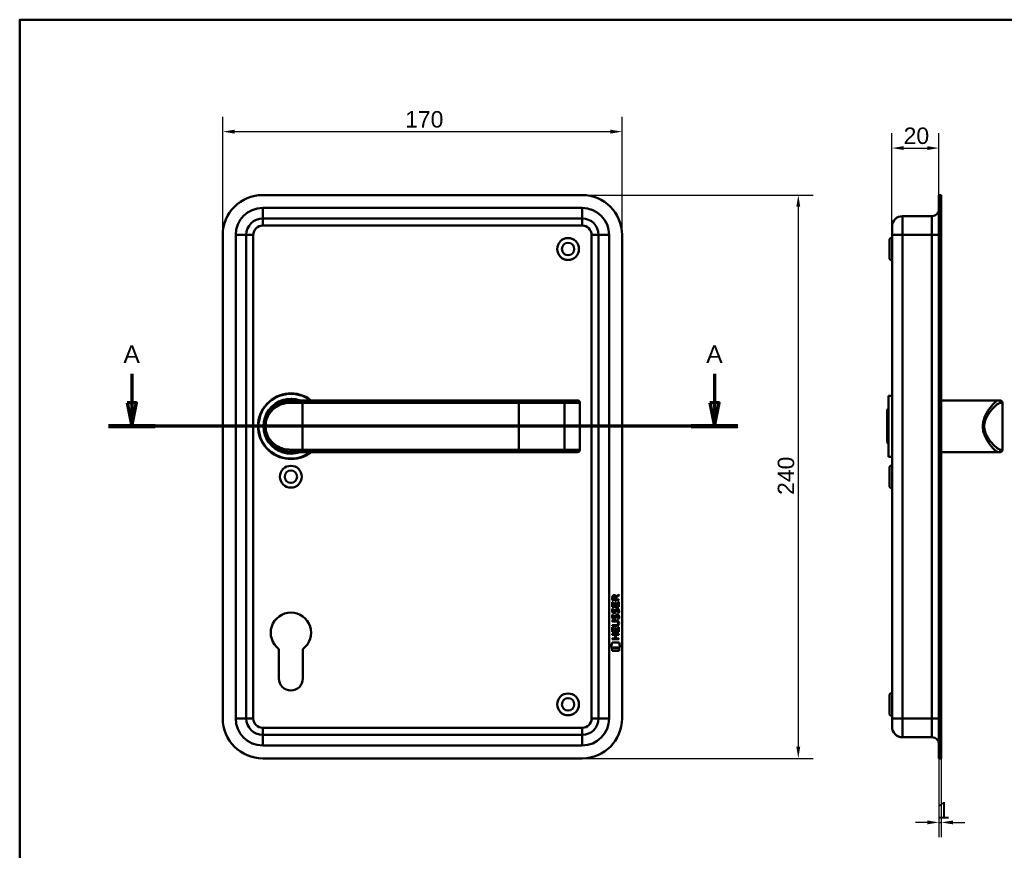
# Model space of a CAD drawing. Header units: millimetres. Extents: x 20 to 833, y 20 to 574.
# Tile 7 of 8: x 20 to 439, y 220 to 574. Entities that reach past the tile are written whole.
import ezdxf

# ---------------------------------------------------------------- set-up
doc = ezdxf.new("R2010")
doc.units = ezdxf.units.MM
doc.header["$LTSCALE"] = 2
for name, color, linetype, lineweight in [('Bemaßungen(DIN)', 7, 'Continuous', 25), ('Schnittansichtslinien(DIN)', 7, 'Continuous', 70), ('Sichtbare Kanten(DIN)', 7, 'Continuous', 50), ('Sichtbare tangentiale Kanten(DIN)', 7, 'Continuous', 50), ('Skizziergeometrie(DIN)', 7, 'Continuous', 50)]:
    doc.layers.add(name, color=color, linetype=linetype, lineweight=lineweight)
doc.styles.add('Aktuell-DINGroßer Text', font='arial.ttf')
doc.styles.add('STANDARD-DIN~0', font='arial.ttf')
doc.dimstyles.new('CAD-LAN', dxfattribs={"dimscale": 2, "dimtxt": 3.5, "dimasz": 2.5, "dimexe": 3.175, "dimexo": 0, "dimgap": 0.8, "dimtad": 1, "dimrnd": 1e-08, "dimtxsty": 'STANDARD-DIN~0', "dimcen": 0.09, "dimdle": 10, "dimclrd": 250, "dimclre": 250, "dimclrt": 250, "dimadec": 0, "dimazin": 2, "dimtfac": 1, "dimtmove": 0, "dimatfit": 3, "dimfxl": 1, "dimtolj": 1, "dimtzin": 0, "dimlwd": 25, "dimlwe": 25, "dimarcsym": 0})

# ---------------------------------------------------------------- blocks, each defined once
blk = doc.blocks.new('Ränder Standardrahmen')
at = {"layer": 'Skizziergeometrie(DIN)', "flags": 128}
blk.add_lwpolyline([(10, 10), (10, 287), (410, 287), (410, 10), (10, 10)], dxfattribs=at)
blk = doc.blocks.new('*D19')
at = {"layer": 'Bemaßungen(DIN)', "color": 250, "linetype": 'Continuous', "lineweight": 25, "true_color": 0x3f3f3f, "transparency": 16777216}
for p, q in [((391.37, 485.8), (391.37, 525.65)), ((411.37, 499.3), (411.37, 525.65)), ((396.37, 519.3), (406.37, 519.3))]:
    blk.add_line(p, q, dxfattribs=at)
at = {"layer": 'Bemaßungen(DIN)', "color": 250, "linetype": 'Continuous', "true_color": 0x3f3f3f, "transparency": 16777216}
for points in [[(396.37, 520.13), (396.37, 518.47), (391.37, 519.3)], [(406.37, 520.13), (406.37, 518.47), (411.37, 519.3)]]:
    blk.add_solid(points, dxfattribs=at)
at = {"layer": 'Defpoints', "color": 0, "linetype": 'Continuous', "transparency": 16777216}
for p in [(411.37, 519.3), (411.37, 499.3), (391.37, 485.8)]:
    blk.add_point(p, dxfattribs=at)
at = {"layer": 'Bemaßungen(DIN)', "color": 250, "linetype": 'Continuous', "lineweight": 25, "true_color": 0x3f3f3f, "transparency": 16777216, "insert": (396.31, 528.05), "char_height": 7, "attachment_point": 1, "style": 'STANDARD-DIN~0'}
blk.add_mtext('\\A1;20', dxfattribs=at)
blk = doc.blocks.new('*D20')
at = {"layer": 'Bemaßungen(DIN)', "color": 250, "linetype": 'Continuous', "lineweight": 25, "true_color": 0x3f3f3f, "transparency": 16777216}
for p, q in [((411.37, 259.3), (411.37, 225.66)), ((412.37, 259.3), (412.37, 225.66)), ((406.37, 232.01), (401.37, 232.01)), ((411.37, 232.01), (412.37, 232.01)), ((417.37, 232.01), (422.37, 232.01))]:
    blk.add_line(p, q, dxfattribs=at)
at = {"layer": 'Bemaßungen(DIN)', "color": 250, "linetype": 'Continuous', "true_color": 0x3f3f3f, "transparency": 16777216}
for points in [[(406.37, 232.85), (406.37, 231.18), (411.37, 232.01)], [(417.37, 232.85), (417.37, 231.18), (412.37, 232.01)]]:
    blk.add_solid(points, dxfattribs=at)
at = {"layer": 'Defpoints', "color": 0, "linetype": 'Continuous', "transparency": 16777216}
for p in [(411.37, 259.3), (412.37, 259.3), (412.37, 232.01)]:
    blk.add_point(p, dxfattribs=at)
at = {"layer": 'Bemaßungen(DIN)', "color": 250, "linetype": 'Continuous', "lineweight": 25, "true_color": 0x3f3f3f, "transparency": 16777216, "insert": (410.58, 240.64), "char_height": 7, "attachment_point": 1, "style": 'STANDARD-DIN~0'}
blk.add_mtext('\\A1;1', dxfattribs=at)
blk = doc.blocks.new('*D21')
at = {"layer": 'Bemaßungen(DIN)', "color": 250, "linetype": 'Continuous', "lineweight": 25, "true_color": 0x3f3f3f, "transparency": 16777216}
for p, q in [((106.47, 482.3), (106.47, 532.65)), ((276.47, 482.3), (276.47, 532.65)), ((111.47, 526.3), (271.47, 526.3))]:
    blk.add_line(p, q, dxfattribs=at)
at = {"layer": 'Bemaßungen(DIN)', "color": 250, "linetype": 'Continuous', "true_color": 0x3f3f3f, "transparency": 16777216}
for points in [[(111.47, 527.13), (111.47, 525.47), (106.47, 526.3)], [(271.47, 527.13), (271.47, 525.47), (276.47, 526.3)]]:
    blk.add_solid(points, dxfattribs=at)
at = {"layer": 'Defpoints', "color": 0, "linetype": 'Continuous', "transparency": 16777216}
for p in [(276.47, 526.3), (106.47, 482.3), (276.47, 482.3)]:
    blk.add_point(p, dxfattribs=at)
at = {"layer": 'Bemaßungen(DIN)', "color": 250, "linetype": 'Continuous', "lineweight": 25, "true_color": 0x3f3f3f, "transparency": 16777216, "insert": (184.08, 535.05), "char_height": 7, "attachment_point": 1, "style": 'STANDARD-DIN~0'}
blk.add_mtext('\\A1;170', dxfattribs=at)
blk = doc.blocks.new('*D22')
at = {"layer": 'Bemaßungen(DIN)', "color": 250, "linetype": 'Continuous', "lineweight": 25, "true_color": 0x3f3f3f, "transparency": 16777216}
for p, q in [((259.47, 499.3), (357.82, 499.3)), ((351.47, 494.3), (351.47, 264.3)), ((259.47, 259.3), (357.82, 259.3))]:
    blk.add_line(p, q, dxfattribs=at)
at = {"layer": 'Bemaßungen(DIN)', "color": 250, "linetype": 'Continuous', "true_color": 0x3f3f3f, "transparency": 16777216}
for points in [[(350.63, 494.3), (352.3, 494.3), (351.47, 499.3)], [(350.63, 264.3), (352.3, 264.3), (351.47, 259.3)]]:
    blk.add_solid(points, dxfattribs=at)
at = {"layer": 'Defpoints', "color": 0, "linetype": 'Continuous', "transparency": 16777216}
for p in [(259.47, 499.3), (259.47, 259.3), (351.47, 259.3)]:
    blk.add_point(p, dxfattribs=at)
at = {"layer": 'Bemaßungen(DIN)', "color": 250, "linetype": 'Continuous', "lineweight": 25, "true_color": 0x3f3f3f, "transparency": 16777216, "insert": (342.72, 371.52), "char_height": 7, "attachment_point": 1, "rotation": 90, "style": 'STANDARD-DIN~0'}
blk.add_mtext('\\A1;240', dxfattribs=at)
blk = doc.blocks.new('2DTransSchnitt0')
at = {"layer": 'Schnittansichtslinien(DIN)', "linetype": 'Continuous'}
for p, q in [((33.86, 211.56), (33.86, 205.4)), ((157.9, 211.56), (157.9, 205.4)), ((32.86, 205.4), (33.86, 200.4)), ((34.86, 205.4), (32.86, 205.4)), ((33.86, 205.4), (33.86, 200.4)), ((33.86, 200.4), (34.86, 205.4)), ((156.9, 205.4), (157.9, 200.4)), ((158.9, 205.4), (156.9, 205.4)), ((157.9, 205.4), (157.9, 200.4)), ((157.9, 200.4), (158.9, 205.4)), ((162.86, 200.4), (28.9, 200.4))]:
    blk.add_line(p, q, dxfattribs=at)
at = {"layer": 'Schnittansichtslinien(DIN)', "linetype": 'Continuous', "lineweight": 140}
for p, q in [((38.81, 200.4), (28.9, 200.4)), ((162.86, 200.4), (152.95, 200.4))]:
    blk.add_line(p, q, dxfattribs=at)
at = {"layer": 'Schnittansichtslinien(DIN)', "linetype": 'Continuous', "flags": 128}
for points in [[(32.86, 205.4), (33.86, 200.4), (34.86, 205.4), (32.86, 205.4)], [(156.9, 205.4), (157.9, 200.4), (158.9, 205.4), (156.9, 205.4)]]:
    blk.add_lwpolyline(points, dxfattribs=at)
at = {"layer": 'Schnittansichtslinien(DIN)'}
for points in [[(32.86, 205.4), (33.86, 200.4), (34.86, 205.4), (32.86, 205.4)], [(156.9, 205.4), (157.9, 200.4), (158.9, 205.4), (156.9, 205.4)]]:
    blk.add_solid(points, dxfattribs=at)
at = {"layer": 'Schnittansichtslinien(DIN)', "char_height": 3.73, "attachment_point": 7, "style": 'Aktuell-DINGroßer Text'}
for insert in [(32.1, 213.9), (156.15, 213.9)]:
    blk.add_mtext('A', dxfattribs=dict(at, insert=insert))

msp = doc.modelspace()

# ---------------------------------------------------------------- linework, layer by layer
at = {"layer": 'Sichtbare Kanten(DIN)'}
for p, q in [((259.467, 499.299), (123.467, 499.299)), ((411.374, 482.299), (411.374, 499.299)), ((412.374, 499.299), (411.374, 499.299)), ((412.374, 482.299), (412.374, 499.299)), ((123.467, 489.299), (259.467, 489.299)), ((395.874, 490.299), (408.374, 490.299)), ((106.467, 482.299), (106.467, 276.299)), ((116.467, 276.299), (116.467, 482.299)), ((266.467, 482.299), (266.467, 276.299)), ((276.467, 276.299), (276.467, 482.299)), ((391.374, 482.299), (391.374, 485.799)), ((391.374, 482.299), (391.374, 276.299)), ((411.374, 482.299), (411.374, 276.299)), ((412.374, 482.299), (412.374, 276.299)), ((390.374, 480.549), (391.374, 481.549)), ((390.374, 472.049), (390.374, 480.549)), ((390.374, 472.049), (391.374, 471.049)), ((135.467, 411.799), (140.467, 411.799)), ((232.467, 411.799), (140.467, 411.799)), ((250.945, 411.799), (232.467, 411.799)), ((257.498, 411.799), (250.945, 411.799)), ((257.498, 411.799), (257.518, 411.799)), ((389.874, 413.799), (389.874, 387.799)), ((389.874, 413.799), (391.374, 413.799)), ((412.374, 411.799), (432.374, 411.799)), ((432.374, 411.799), (436.704, 411.799)), ((436.704, 411.799), (437.374, 411.799)), ((258.518, 390.799), (258.518, 410.799)), ((389.374, 407.799), (389.874, 408.299)), ((389.374, 393.799), (389.374, 407.799)), ((438.374, 390.799), (438.374, 410.799)), ((389.374, 393.799), (389.874, 393.299)), ((134.851, 389.816), (134.851, 389.816)), ((140.467, 389.799), (135.467, 389.799)), ((140.467, 389.799), (232.467, 389.799)), ((232.467, 389.799), (250.945, 389.799)), ((250.945, 389.799), (257.498, 389.799)), ((251.028, 389.803), (251.028, 389.803)), ((257.518, 389.799), (257.498, 389.799)), ((389.874, 387.799), (391.374, 387.799)), ((412.374, 389.799), (432.374, 389.799)), ((432.374, 389.799), (436.704, 389.799)), ((437.374, 389.799), (436.704, 389.799)), ((390.374, 383.549), (391.374, 384.549)), ((390.374, 375.049), (390.374, 383.549)), ((390.374, 375.049), (391.374, 374.049)), ((272.281, 326.629), (272.284, 327.942)), ((272.632, 327.898), (272.631, 327.01)), ((272.631, 327.01), (273.649, 327.009)), ((273.649, 327.009), (273.65, 327.898)), ((273.946, 328.258), (275.142, 329.049)), ((273.999, 327.859), (273.998, 327.009)), ((273.998, 327.009), (275.14, 327.008)), ((275.141, 328.614), (273.999, 327.859)), ((275.14, 327.008), (275.14, 326.627)), ((275.142, 329.049), (275.141, 328.614)), ((272.279, 323.899), (272.281, 325.903)), ((275.138, 323.896), (272.279, 323.899)), ((275.14, 326.627), (272.281, 326.629)), ((272.281, 325.903), (272.629, 325.903)), ((272.451, 323.125), (272.79, 323.024)), ((272.629, 325.903), (272.628, 324.275)), ((272.628, 324.275), (273.522, 324.275)), ((273.522, 324.275), (273.524, 325.722)), ((273.524, 325.722), (273.872, 325.721)), ((273.872, 325.721), (273.871, 324.274)), ((273.871, 324.274), (274.789, 324.274)), ((274.379, 322.822), (274.368, 322.822)), ((274.789, 324.274), (274.791, 325.921)), ((274.791, 325.921), (275.139, 325.92)), ((275.139, 325.92), (275.138, 323.896)), ((272.449, 320.578), (272.788, 320.478)), ((272.645, 319.247), (272.652, 319.229)), ((272.647, 321.793), (272.654, 321.776)), ((273.329, 319.149), (273.34, 319.166)), ((273.331, 321.695), (273.342, 321.712)), ((274.377, 320.275), (274.366, 320.275)), ((272.271, 313.161), (272.272, 315.165)), ((272.272, 315.165), (272.621, 315.165)), ((272.273, 315.736), (272.273, 316.113)), ((272.273, 316.113), (273.943, 316.112)), ((273.918, 315.735), (272.273, 315.736)), ((272.274, 318.048), (273.92, 318.047)), ((272.274, 317.671), (272.274, 318.048)), ((273.944, 317.67), (272.274, 317.671)), ((272.621, 315.165), (272.619, 313.538)), ((273.514, 313.537), (273.515, 314.984)), ((273.515, 314.984), (273.864, 314.984)), ((273.864, 314.984), (273.862, 313.537)), ((274.781, 313.536), (274.782, 315.183)), ((274.782, 315.183), (275.131, 315.183)), ((274.824, 316.885), (274.824, 316.894)), ((275.131, 315.183), (275.129, 313.159)), ((272.267, 310.056), (272.267, 310.433)), ((272.267, 310.433), (273.51, 310.432)), ((272.268, 311.99), (272.269, 312.368)), ((273.511, 311.989), (272.268, 311.99)), ((272.269, 312.368), (275.127, 312.365)), ((275.129, 313.159), (272.271, 313.161)), ((272.619, 313.538), (273.514, 313.537)), ((273.51, 310.432), (273.511, 311.989)), ((273.862, 313.537), (274.781, 313.536)), ((273.868, 311.989), (273.866, 310.432)), ((273.866, 310.432), (275.126, 310.431)), ((275.127, 311.988), (273.868, 311.989)), ((275.126, 310.431), (275.125, 310.054)), ((275.127, 312.365), (275.127, 311.988)), ((271.736, 306.479), (272.195, 308.611)), ((275.651, 306.476), (271.736, 306.479)), ((272.194, 305.051), (272.195, 306.193)), ((272.195, 308.611), (275.201, 308.609)), ((272.195, 306.193), (275.192, 306.19)), ((275.125, 310.054), (272.267, 310.056)), ((275.192, 306.19), (275.191, 305.048)), ((275.201, 308.609), (275.651, 306.476)), ((130.367, 293.299), (130.367, 305.874)), ((140.567, 305.874), (140.567, 293.299)), ((275.191, 305.048), (272.194, 305.051)), ((390.374, 286.549), (391.374, 287.549)), ((390.374, 278.049), (390.374, 286.549)), ((390.374, 278.049), (391.374, 277.049)), ((391.374, 272.799), (391.374, 276.299)), ((411.374, 259.299), (411.374, 276.299)), ((412.374, 259.299), (412.374, 276.299)), ((259.467, 269.299), (123.467, 269.299)), ((395.874, 268.299), (408.374, 268.299)), ((123.467, 259.299), (259.467, 259.299)), ((412.374, 259.299), (411.374, 259.299))]:
    msp.add_line(p, q, dxfattribs=at)
for centre, radius in [((253.467, 476.299), 4.65), ((253.467, 476.299), 2.65), ((135.467, 379.299), 4.65), ((135.467, 379.299), 2.65), ((253.467, 282.299), 4.65), ((253.467, 282.299), 2.65)]:
    msp.add_circle(centre, radius, dxfattribs=at)
for centre, radius, start, end in [((123.467, 482.299), 17, 90, 180), ((259.467, 482.299), 17, 0, 90), ((408.374, 493.299), 3, 270, 0), ((123.467, 482.299), 7, 90, 180), ((259.467, 482.299), 7, 0, 90), ((395.874, 485.799), 4.5, 90, 180), ((135.467, 400.799), 14, 51.78679, 308.21321), ((135.467, 400.799), 13.8, 52.8542, 307.1458), ((135.467, 400.799), 11.7, 70.08028, 289.91972), ((135.467, 400.799), 11.6, 71.49137, 288.50863), ((135.467, 400.799), 11.5, 73.04257, 286.95743), ((135.467, 400.799), 11.3, 76.76803, 283.23197), ((257.518, 410.799), 1, 0, 90), ((437.374, 410.799), 1, 0, 90), ((123.097, 388.151), 8.725, 15.91987, 15.92152), ((133.236, 390.741), 0.85, 152.12634, 152.12712), ((133.236, 390.741), 0.85, 293.68057, 293.69771), ((133.236, 390.741), 0.85, 7.81612, 7.82026), ((257.518, 390.799), 1, 270, 0), ((437.374, 390.799), 1, 270, 0), ((135.467, 312.799), 8.6, 306.37184, 233.62816), ((135.467, 293.299), 5.1, 180, 0), ((123.467, 276.299), 17, 180, 270), ((123.467, 276.299), 7, 180, 270), ((259.467, 276.299), 17, 270, 0), ((259.467, 276.299), 7, 270, 0), ((395.874, 272.799), 4.5, 180, 270), ((408.374, 265.299), 3, 0, 90)]:
    msp.add_arc(centre, radius, start, end, dxfattribs=at)
for centre, major_axis, ratio, start_param, end_param in [((273.811, 327.126), (-0.976, 1.274), 0.5180415, 5.9043613, 6.8771057), ((272.418, 327.045), (1.242, 1.64), 0.5994938, 5.878165, 6.7089725), ((273.72, 321.135), (-0.839, -1.642), 0.4591024, 2.8345951, 3.3559829), ((273.997, 322.604), (-1.192, -3.54), 0.2215161, 5.9678979, 6.0270389), ((273.913, 324.904), (-1.103, -3.296), 0.2312948, 5.9540546, 6.015014), ((273.398, 320.049), (-0.583, -1.012), 0.541605, 5.8985019, 6.3563332), ((273.393, 322.587), (-0.574, -1.004), 0.5438409, 5.8950231, 6.3553168), ((273.271, 319.173), (-0.098, -0.139), 0.3641716, 1.3429, 1.6509781), ((273.273, 321.72), (-0.098, -0.139), 0.3641716, 1.3429, 1.6509781), ((273.719, 318.591), (-0.838, -1.64), 0.4594521, 2.8344186, 3.3561114), ((270.103, 320.417), (4.808, -4.323), 0.3742014, 5.888113, 6.6064523), ((270.099, 313.373), (4.814, 4.313), 0.3742661, 5.9599282, 6.6783921), ((251.391, 336.722), (23.266, -20.361), 0.1371339, 6.127502, 6.402435)]:
    msp.add_ellipse(centre, major_axis=major_axis, ratio=ratio, start_param=start_param, end_param=end_param, dxfattribs=at)
for points, knots in [([(135.467, 411.799), (134.602, 411.799), (132.887, 411.591), (129.804, 410.466), (126.733, 408.002), (124.817, 404.4), (124.351, 400.808), (124.635, 398.571), (125.142, 396.939), (125.805, 395.432), (127.332, 393.113), (129.803, 391.132), (132.889, 390.006), (134.602, 389.799), (135.467, 389.799)], [-3.4261334, -3.4261334, -3.4261334, -3.4261334, -3.1814096, -2.9366858, -2.4472382, -1.9577905, -1.7130667, -1.4683429, -1.345981, -1.2236191, -0.9788953, -0.4894476, -0.2447238, 0, 0, 0, 0]), ([(274.824, 316.894), (274.824, 316.941), (274.821, 316.988), (274.805, 317.123), (274.783, 317.211), (274.708, 317.362), (274.662, 317.423), (274.542, 317.529), (274.471, 317.569), (274.254, 317.652), (274.094, 317.67), (273.944, 317.67)], [-0.13394602, -0.13394602, -0.13394602, -0.13394602, -0.11996159, -0.11996159, -0.09310912, -0.09310912, -0.06964663, -0.06964663, -0.04519613, -0.04519613, 0, 0, 0, 0])]:
    msp.add_open_spline(points, degree=3, knots=knots, dxfattribs=at)
for points in [[(272.284, 327.942), (272.298, 328.384), (272.53, 328.846), (273.143, 328.846)], [(273.65, 327.898), (273.65, 328.171), (273.563, 328.496), (273.147, 328.496)], [(272.25, 322.449), (272.268, 322.588), (272.309, 322.795), (272.38, 322.968)], [(272.38, 322.968), (272.399, 323.017), (272.451, 323.125), (272.451, 323.125)], [(272.79, 323.024), (272.79, 323.024), (272.67, 322.698), (272.635, 322.56)], [(273.523, 322.231), (273.607, 322.598), (273.709, 322.81), (273.85, 322.977)], [(273.85, 322.977), (273.943, 323.088), (274.073, 323.16), (274.253, 323.184)], [(274.368, 322.822), (274.246, 322.822), (274.171, 322.789), (274.097, 322.704)], [(274.253, 323.184), (274.54, 323.222), (274.823, 323.122), (275.017, 322.805)], [(275.017, 322.805), (275.127, 322.625), (275.18, 322.406), (275.18, 322.136)], [(272.325, 319.1), (272.235, 319.34), (272.206, 319.574), (272.248, 319.902)], [(272.327, 321.646), (272.237, 321.887), (272.208, 322.12), (272.25, 322.449)], [(272.248, 319.902), (272.266, 320.041), (272.307, 320.248), (272.378, 320.421)], [(272.885, 318.639), (272.661, 318.672), (272.432, 318.817), (272.325, 319.1)], [(272.887, 321.186), (272.663, 321.219), (272.434, 321.364), (272.327, 321.646)], [(272.378, 320.421), (272.397, 320.471), (272.449, 320.578), (272.449, 320.578)], [(272.633, 320.013), (272.568, 319.761), (272.562, 319.537), (272.621, 319.321)], [(272.635, 322.56), (272.571, 322.307), (272.564, 322.083), (272.623, 321.867)], [(272.788, 320.478), (272.787, 320.478), (272.668, 320.151), (272.633, 320.013)], [(272.857, 319.017), (273.004, 318.957), (273.193, 318.992), (273.298, 319.107)], [(272.859, 321.563), (273.006, 321.503), (273.195, 321.539), (273.3, 321.654)], [(273.039, 318.626), (272.939, 318.628), (272.918, 318.634), (272.885, 318.639)], [(273.041, 321.173), (272.941, 321.174), (272.92, 321.181), (272.887, 321.186)], [(273.667, 318.991), (273.552, 318.781), (273.357, 318.622), (273.039, 318.626)], [(273.669, 321.537), (273.554, 321.328), (273.359, 321.169), (273.041, 321.173)], [(273.34, 319.166), (273.409, 319.275), (273.466, 319.439), (273.521, 319.684)], [(273.342, 321.712), (273.411, 321.822), (273.468, 321.985), (273.523, 322.231)], [(273.521, 319.684), (273.605, 320.052), (273.707, 320.263), (273.848, 320.431)], [(273.86, 319.534), (273.805, 319.294), (273.743, 319.129), (273.667, 318.991)], [(273.862, 322.08), (273.807, 321.84), (273.745, 321.675), (273.669, 321.537)], [(273.848, 320.431), (273.941, 320.541), (274.071, 320.613), (274.251, 320.637)], [(273.909, 319.732), (273.901, 319.702), (273.861, 319.536), (273.86, 319.534)], [(273.911, 322.279), (273.903, 322.249), (273.863, 322.083), (273.862, 322.08)], [(274.095, 320.157), (274.024, 320.069), (273.963, 319.93), (273.909, 319.732)], [(274.097, 322.704), (274.026, 322.615), (273.965, 322.477), (273.911, 322.279)], [(274.366, 320.275), (274.244, 320.275), (274.169, 320.243), (274.095, 320.157)], [(274.251, 320.637), (274.538, 320.676), (274.821, 320.575), (275.015, 320.259)], [(274.569, 318.692), (274.57, 318.693), (274.724, 318.946), (274.783, 319.231)], [(274.938, 318.606), (274.918, 318.61), (274.57, 318.692), (274.569, 318.692)], [(274.571, 321.239), (274.572, 321.239), (274.726, 321.493), (274.785, 321.778)], [(274.94, 321.152), (274.92, 321.157), (274.572, 321.239), (274.571, 321.239)], [(274.783, 319.231), (274.852, 319.564), (274.852, 319.84), (274.746, 320.038)], [(274.785, 321.778), (274.854, 322.111), (274.854, 322.387), (274.748, 322.584)], [(275.163, 319.324), (275.133, 318.993), (274.975, 318.663), (274.938, 318.606)], [(275.165, 321.871), (275.135, 321.54), (274.977, 321.21), (274.94, 321.152)], [(275.015, 320.259), (275.125, 320.078), (275.178, 319.859), (275.178, 319.59)], [(275.178, 319.59), (275.178, 319.505), (275.171, 319.419), (275.163, 319.324)], [(275.18, 322.136), (275.18, 322.051), (275.173, 321.966), (275.165, 321.871)]]:
    msp.add_open_spline(points, degree=3, dxfattribs=at)
at = {"layer": 'Sichtbare tangentiale Kanten(DIN)'}
for p, q in [((259.467, 493.799), (123.467, 493.799)), ((123.467, 493.799), (123.467, 489.299)), ((259.467, 493.799), (259.467, 489.299)), ((123.467, 486.299), (123.467, 489.299)), ((123.467, 486.299), (259.467, 486.299)), ((259.467, 486.299), (259.467, 489.299)), ((395.874, 490.299), (395.874, 482.299)), ((408.374, 482.299), (408.374, 490.299)), ((111.967, 482.299), (111.967, 276.299)), ((111.967, 482.299), (116.467, 482.299)), ((119.467, 482.299), (116.467, 482.299)), ((119.467, 276.299), (119.467, 482.299)), ((263.467, 482.299), (263.467, 276.299)), ((263.467, 482.299), (266.467, 482.299)), ((270.967, 482.299), (266.467, 482.299)), ((270.967, 276.299), (270.967, 482.299)), ((391.374, 482.299), (395.874, 482.299)), ((395.874, 482.299), (408.374, 482.299)), ((395.874, 276.299), (395.874, 482.299)), ((411.374, 482.299), (408.374, 482.299)), ((408.374, 482.299), (408.374, 276.299)), ((412.374, 482.299), (411.374, 482.299)), ((140.467, 411.799), (140.467, 410.799)), ((232.467, 411.799), (232.467, 410.799)), ((140.467, 410.799), (135.204, 410.799)), ((140.467, 410.799), (232.467, 410.799)), ((140.467, 390.799), (140.467, 410.799)), ((232.467, 410.799), (251.906, 410.799)), ((232.467, 390.799), (232.467, 410.799)), ((251.906, 410.799), (258.46, 410.799)), ((251.906, 410.799), (251.906, 390.799)), ((258.518, 410.799), (258.46, 410.799)), ((258.46, 410.799), (258.46, 390.799)), ((438.374, 410.799), (437.669, 410.799)), ((125.032, 397.321), (125.032, 397.322)), ((135.204, 390.799), (140.467, 390.799)), ((140.467, 389.799), (140.467, 390.799)), ((232.467, 390.799), (140.467, 390.799)), ((251.906, 390.799), (232.467, 390.799)), ((232.467, 389.799), (232.467, 390.799)), ((258.46, 390.799), (251.906, 390.799)), ((258.46, 390.799), (258.518, 390.799)), ((437.669, 390.799), (438.374, 390.799)), ((116.467, 276.299), (111.967, 276.299)), ((116.467, 276.299), (119.467, 276.299)), ((266.467, 276.299), (263.467, 276.299)), ((266.467, 276.299), (270.967, 276.299)), ((395.874, 276.299), (391.374, 276.299)), ((395.874, 276.299), (408.374, 276.299)), ((395.874, 276.299), (395.874, 268.299)), ((408.374, 276.299), (411.374, 276.299)), ((408.374, 268.299), (408.374, 276.299)), ((412.374, 276.299), (411.374, 276.299)), ((259.467, 272.299), (123.467, 272.299)), ((123.467, 269.299), (123.467, 272.299)), ((123.467, 269.299), (123.467, 264.799)), ((259.467, 269.299), (259.467, 272.299)), ((259.467, 269.299), (259.467, 264.799)), ((123.467, 264.799), (259.467, 264.799))]:
    msp.add_line(p, q, dxfattribs=at)
for centre, radius, start, end in [((123.467, 482.299), 11.5, 90, 180), ((259.467, 482.299), 11.5, 0, 90), ((123.467, 482.299), 4, 90, 180), ((259.467, 482.299), 4, 0, 90), ((123.467, 276.299), 11.5, 180, 270), ((123.467, 276.299), 4, 180, 270), ((259.467, 276.299), 11.5, 270, 0), ((259.467, 276.299), 4, 270, 0)]:
    msp.add_arc(centre, radius, start, end, dxfattribs=at)
for centre, major_axis, ratio, start_param, end_param in [((135.467, 410.799), (0, 1), 0.2631579, 0, 1.5707963), ((250.945, 410.799), (0, 1), 0.9612617, 4.712389, 6.2831853), ((257.498, 410.799), (0, 1), 0.9612617, 4.712389, 6.2831853), ((436.704, 410.799), (0, 1), 0.9647528, 4.712389, 6.2831853), ((135.467, 390.799), (0, -1), 0.2631579, 4.712389, 6.2831853), ((250.945, 390.799), (0, -1), 0.9612617, 0, 1.5707963), ((257.498, 390.799), (0, -1), 0.9612617, 0, 1.5707963), ((436.704, 390.799), (0, -1), 0.9647528, 0, 1.5707963)]:
    msp.add_ellipse(centre, major_axis=major_axis, ratio=ratio, start_param=start_param, end_param=end_param, dxfattribs=at)
for points, knots in [([(436.704, 411.799), (436.49, 411.799), (435.954, 411.591), (434.561, 410.466), (432.464, 408.002), (430.455, 404.4), (429.896, 400.808), (430.237, 398.571), (430.79, 396.939), (431.467, 395.432), (432.863, 393.113), (434.564, 391.132), (435.952, 390.006), (436.49, 389.799), (436.704, 389.799)], [-3.4261334, -3.4261334, -3.4261334, -3.4261334, -3.1814096, -2.9366858, -2.4472382, -1.9577905, -1.7130667, -1.4683429, -1.345981, -1.2236191, -0.9788953, -0.4894476, -0.2447238, 0, 0, 0, 0]), ([(135.204, 390.799), (134.376, 390.799), (133.556, 390.893), (132.778, 391.068), (131.999, 391.243), (131.261, 391.499), (130.571, 391.82), (129.192, 392.461), (128.01, 393.362), (127.06, 394.465), (126.585, 395.017), (126.167, 395.619), (125.816, 396.277), (125.641, 396.605), (125.482, 396.948), (125.342, 397.304), (125.202, 397.661), (125.081, 398.032), (124.982, 398.415), (124.784, 399.181), (124.675, 399.994), (124.676, 400.809), (124.678, 401.624), (124.79, 402.44), (124.986, 403.202), (125.378, 404.727), (126.113, 406.037), (127.068, 407.14), (128.024, 408.243), (129.197, 409.139), (130.572, 409.779), (131.26, 410.099), (131.998, 410.354), (132.776, 410.53), (133.555, 410.705), (134.376, 410.799), (135.204, 410.799)], [0, 0, 0, 0, 0.2447238, 0.2447238, 0.2447238, 0.4894476, 0.4894476, 0.4894476, 0.9788953, 0.9788953, 0.9788953, 1.2236191, 1.2236191, 1.2236191, 1.345981, 1.345981, 1.345981, 1.4683429, 1.4683429, 1.4683429, 1.7130667, 1.7130667, 1.7130667, 1.9577905, 1.9577905, 1.9577905, 2.4472382, 2.4472382, 2.4472382, 2.9366858, 2.9366858, 2.9366858, 3.1814096, 3.1814096, 3.1814096, 3.4261334, 3.4261334, 3.4261334, 3.4261334]), ([(437.669, 390.799), (437.443, 390.799), (437.161, 390.893), (436.837, 391.068), (436.512, 391.243), (436.147, 391.499), (435.754, 391.82), (434.969, 392.461), (434.073, 393.362), (433.215, 394.465), (432.785, 395.017), (432.366, 395.619), (431.988, 396.277), (431.799, 396.605), (431.621, 396.948), (431.459, 397.304), (431.298, 397.661), (431.152, 398.032), (431.031, 398.415), (430.789, 399.181), (430.646, 399.994), (430.648, 400.809), (430.65, 401.624), (430.796, 402.44), (431.036, 403.202), (431.515, 404.727), (432.36, 406.037), (433.222, 407.14), (434.085, 408.243), (434.971, 409.139), (435.754, 409.779), (436.146, 410.099), (436.512, 410.354), (436.836, 410.53), (437.161, 410.705), (437.443, 410.799), (437.669, 410.799)], [0, 0, 0, 0, 0.2447238, 0.2447238, 0.2447238, 0.4894476, 0.4894476, 0.4894476, 0.9788953, 0.9788953, 0.9788953, 1.2236191, 1.2236191, 1.2236191, 1.345981, 1.345981, 1.345981, 1.4683429, 1.4683429, 1.4683429, 1.7130667, 1.7130667, 1.7130667, 1.9577905, 1.9577905, 1.9577905, 2.4472382, 2.4472382, 2.4472382, 2.9366858, 2.9366858, 2.9366858, 3.1814096, 3.1814096, 3.1814096, 3.4261334, 3.4261334, 3.4261334, 3.4261334])]:
    msp.add_open_spline(points, degree=3, knots=knots, dxfattribs=at)

# ---------------------------------------------------------------- block references
at = {"xscale": 2, "yscale": 2, "zscale": 2}
msp.add_blockref('Ränder Standardrahmen', (0, 0), dxfattribs=at)
at = {"layer": 'Schnittansichtslinien(DIN)', "xscale": 2, "yscale": 2, "zscale": 2}
msp.add_blockref('2DTransSchnitt0', (0, 0), dxfattribs=at)

# ---------------------------------------------------------------- dimensions: what is measured, and where the dimension line sits
at = {"layer": 'Bemaßungen(DIN)', "color": 250, "linetype": 'Continuous', "lineweight": 25, "true_color": 0x3f3f3f}
for base, p1, p2, angle, override, picture, middle in [((276.467, 526.299), (106.467, 482.299), (276.467, 482.299), 180, {"dimgap": 0.8, "dimdec": 2, "dimtol": 0, "dimlim": 0, "dimtp": 0, "dimtm": 0, "dimtdec": 2, "dimtofl": 0, "dimatfit": 1}, '*D21', (191.467, 526.299)), ((411.374, 519.299), (391.374, 485.799), (411.374, 499.299), 180, {"dimgap": 0.8, "dimdec": 2, "dimtol": 0, "dimlim": 0, "dimtp": 0, "dimtm": 0, "dimtdec": 2, "dimtofl": 0, "dimatfit": 1}, '*D19', (401.374, 519.299)), ((351.467, 259.299), (259.467, 499.299), (259.467, 259.299), 90, {"dimgap": 0.8, "dimdec": 2, "dimtol": 0, "dimlim": 0, "dimtp": 0, "dimtm": 0, "dimtdec": 2, "dimtofl": 0, "dimatfit": 1}, '*D22', (351.467, 379.299)), ((412.374, 232.014), (411.374, 259.299), (412.374, 259.299), 180, {"dimgap": 0.8, "dimdec": 2, "dimtol": 0, "dimlim": 0, "dimtp": 0, "dimtm": 0, "dimtdec": 2, "dimtofl": 1, "dimatfit": 1}, '*D20', (411.874, 232.014))]:
    dim = msp.add_linear_dim(base=base, p1=p1, p2=p2, angle=angle, dimstyle='CAD-LAN', override=override, dxfattribs=at)
    dim.commit()
    dim.dimension.update_dxf_attribs({"geometry": picture, "text_midpoint": middle, "dimtype": 160})

doc.saveas('drawing.dxf')
